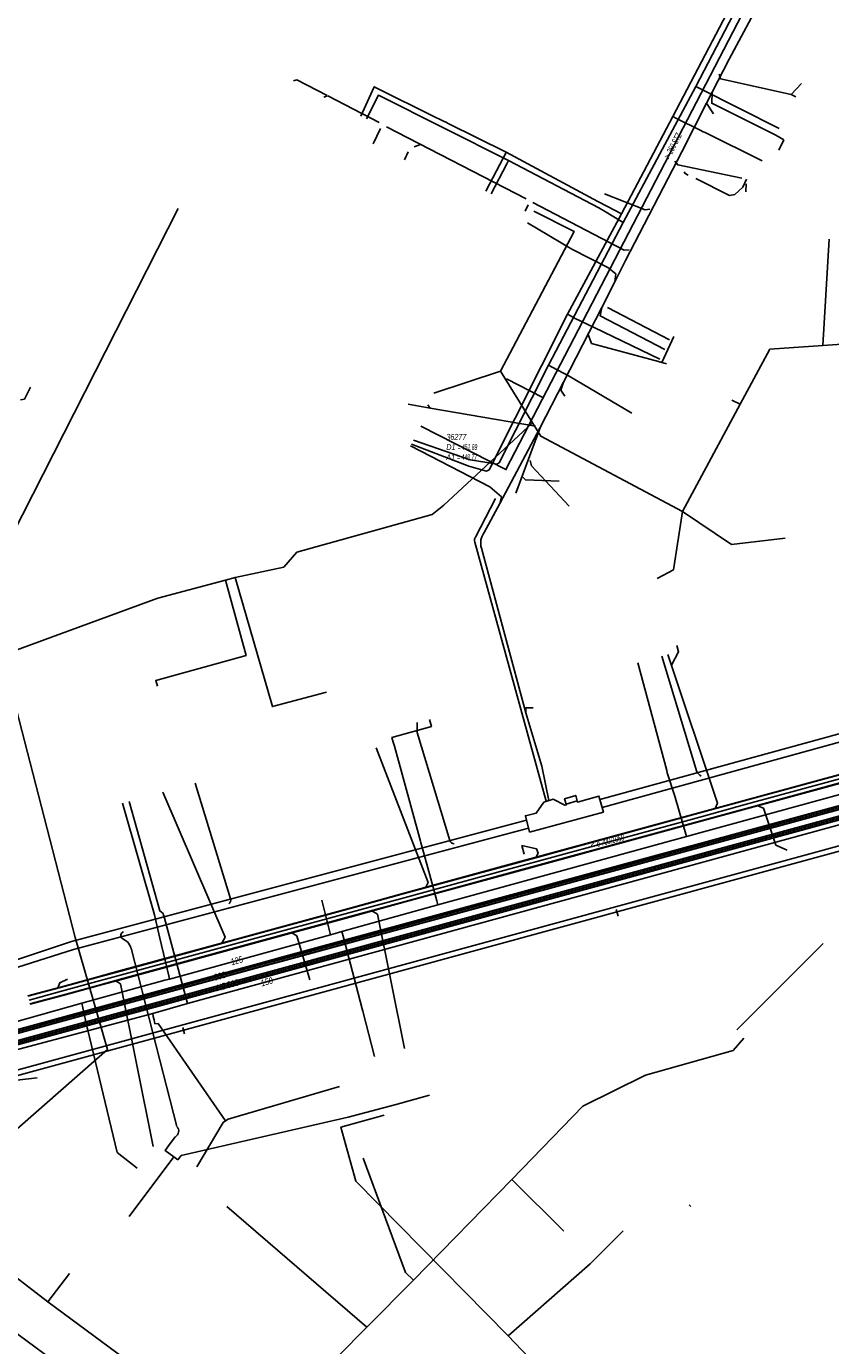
# Model space of a CAD drawing. Header units: metres. Extents: x 2695563 to 2696938, y 1260544 to 1262032.
# Tile 107 of 256: x 2696399 to 2696467, y 1260686 to 1260798. Entities that reach past the tile are written whole.
import ezdxf

# ---------------------------------------------------------------- set-up
doc = ezdxf.new("R2010")
doc.units = ezdxf.units.M
doc.linetypes.add('AUSGEZOGEN', pattern=[0])
for name, color, linetype in [('AW_LK_ Haltung Text', 7, 'AUSGEZOGEN'), ('AW_LK_Haltung', 24, 'AUSGEZOGEN'), ('AW_LK_Normschacht Text', 24, 'AUSGEZOGEN'), ('EW_LK_Bauwerk_FL_Linie_Punkt', 1, 'AUSGEZOGEN'), ('EW_LK_Trasseabs', 1, 'AUSGEZOGEN'), ('EW_LK_Trasserand', 1, 'AUSGEZOGEN'), ('FM_LK_SW_TRASSEKANTE', 94, 'AUSGEZOGEN'), ('GA_LK_Leitung', 32, 'AUSGEZOGEN'), ('GA_LK_Leitung_Text', 32, 'AUSGEZOGEN'), ('TV_LK_LEITUNG', 92, 'AUSGEZOGEN'), ('WA_LK_Leitung', 171, 'AUSGEZOGEN'), ('WA_LK_Leitung_Text', 171, 'AUSGEZOGEN')]:
    doc.layers.add(name, color=color, linetype=linetype)
doc.styles.add('ARIAL', font='arial.ttf')
pattern_1 = [(0, (2708005, 1273150), (6075, 6075), [6075, -6075]), (90, (2708005, 1273150), (-6075, 6075), [6075, -6075])]

# ---------------------------------------------------------------- blocks, each defined once
blk = doc.blocks.new('COMPLEXOBJECT_1682')
at = {"layer": 'EW_LK_Trasserand', "color": 1, "linetype": 'AUSGEZOGEN', "transparency": 33554687}
for p, q in [((6366.94, 10723.31), (6366.65, 10722.78)), ((6395.02, 10717.36), (6401.7, 10719.47))]:
    blk.add_line(p, q, dxfattribs=at)
blk.add_lwpolyline([(6401.7, 10719.47), (6440.35, 10729.78), (6440.19, 10730.46), (6401.51, 10720.14), (6394.86, 10717.94)], dxfattribs=at)
for centre, radius, start, end in [((6388.76, 10757.67), 40.7, 237.5741, 259.474), ((6388.77, 10757.71), 41.35, 237.6498, 259.4601), ((6387.46, 10747.49), 31.07, 258.3941, 284.086), ((6387.42, 10749.65), 32.57, 259.2247, 283.2055)]:
    blk.add_arc(centre, radius, start, end, dxfattribs=at)
blk = doc.blocks.new('COMPLEXOBJECT_1684')
at = {"layer": 'EW_LK_Trasserand', "color": 1, "linetype": 'AUSGEZOGEN', "transparency": 33554687}
for points in [[(6385.2, 10705.55), (6465, 10727.34), (6469.78, 10728.65)], [(6470.05, 10729.18), (6464.89, 10727.76), (6386.86, 10706.49)], [(6362.86, 10708.87), (6356.25, 10712.45), (6356.03, 10712.06), (6363.88, 10707.79)]]:
    blk.add_lwpolyline(points, dxfattribs=at)
for centre, radius, start, end in [((6377.65, 10735.39), 30.36, 240.8487, 270.428), ((6379.12, 10739.45), 35.13, 244.2976, 259.7385), ((6376.93, 10739.17), 34.16, 271.5769, 286.8989), ((6377.4, 10735.06), 30.52, 261.4471, 284.8061)]:
    blk.add_arc(centre, radius, start, end, dxfattribs=at)
blk = doc.blocks.new('COMPLEXOBJECT_2091')
at = {"layer": 'EW_LK_Trasseabs', "color": 1, "linetype": 'AUSGEZOGEN', "transparency": 33554687}
blk.add_line((6409.77, 10702.76), (6410.34, 10703.53), dxfattribs=at)
blk.add_lwpolyline([(6410.47, 10704.4), (6408.43, 10712.36), (6406.58, 10719.57)], dxfattribs=at)
for centre, radius, start, end in [((6405.51, 10719.33), 1.09, 12.7131, 46.2593), ((6410.08, 10704.01), 0.549, 298.7733, 44.4111)]:
    blk.add_arc(centre, radius, start, end, dxfattribs=at)
blk = doc.blocks.new('COMPLEXOBJECT_2743')
at = {"layer": 'EW_LK_Trasseabs', "color": 1, "linetype": 'AUSGEZOGEN', "transparency": 33554687}
for p, q in [((6435.84, 10754.52), (6437.56, 10757.81)), ((6441.87, 10732.06), (6435.8, 10754.1))]:
    blk.add_line(p, q, dxfattribs=at)
blk.add_arc((6436.29, 10754.27), 0.518, 152.0382, 199.4178, dxfattribs=at)
blk = doc.blocks.new('COMPLEXOBJECT_2744')
at = {"layer": 'EW_LK_Trasseabs', "color": 1, "linetype": 'AUSGEZOGEN', "transparency": 33554687}
for p, q in [((6436.6, 10754.91), (6437.92, 10757.37)), ((6440.14, 10739.58), (6436.35, 10753.59))]:
    blk.add_line(p, q, dxfattribs=at)
blk.add_arc((6437.75, 10754.01), 1.46, 141.9205, 196.4668, dxfattribs=at)

msp = doc.modelspace()

# ---------------------------------------------------------------- hatches: boundary and pattern name
at = {"layer": 'EW_LK_Bauwerk_FL_Linie_Punkt', "lineweight": 18, "transparency": 33554687}
h = msp.add_hatch(dxfattribs=at)
h.set_pattern_fill('MUSTER', color=1, scale=4050, style=0, pattern_type=2)
h.set_pattern_definition([(0, (2703955, 1269100), (4050, 4050), [4050, -4050]), (90, (2703955, 1269100), (-4050, 4050), [4050, -4050])])
h.paths.add_polyline_path([(2696441.4, 1260729.26), (2696447.69, 1260730.96), (2696447.31, 1260732.31), (2696445.48, 1260731.81), (2696445.46, 1260731.9), (2696444.52, 1260731.63), (2696444.54, 1260731.56), (2696444.42, 1260731.53), (2696443.41, 1260732.04), (2696442.64, 1260731.81), (2696441.98, 1260730.86), (2696441.07, 1260730.64)], flags=0)
h = msp.add_hatch(dxfattribs=at)
h.set_pattern_fill('MUSTER', color=1, scale=2025, style=0, pattern_type=2)
h.set_pattern_definition([(0, (2699905, 1265050), (2025, 2025), [2025, -2025]), (90, (2699905, 1265050), (-2025, 2025), [2025, -2025])])
h.paths.add_polyline_path([(2696444.52, 1260731.63), (2696445.46, 1260731.9), (2696445.34, 1260732.37), (2696444.39, 1260732.08)], flags=0)
at = {"layer": 'EW_LK_Trasserand', "lineweight": 18, "transparency": 33554687}
h = msp.add_hatch(dxfattribs=at)
h.set_pattern_fill('MUSTER', color=1, scale=6075, style=0, pattern_type=2)
h.set_pattern_definition(pattern_1)
h.paths.add_polyline_path([(2696476.59, 1260740.05), (2696447.39, 1260732.02), (2696447.58, 1260731.34), (2696476.17, 1260739.21)], flags=0)
h = msp.add_hatch(dxfattribs=at)
h.set_pattern_fill('MUSTER', color=1, scale=6075, style=0, pattern_type=2)
h.set_pattern_definition(pattern_1)
h.paths.add_polyline_path([(2696402.67, 1260719.28), (2696441.32, 1260729.59), (2696441.16, 1260730.27), (2696402.48, 1260719.95), (2696395.83, 1260717.75), (2696395.4, 1260717.65), (2696394.97, 1260717.56), (2696394.54, 1260717.47), (2696394.1, 1260717.39), (2696393.67, 1260717.32), (2696393.24, 1260717.25), (2696392.8, 1260717.19), (2696392.37, 1260717.13), (2696391.93, 1260717.08), (2696391.49, 1260717.03), (2696391.05, 1260716.99), (2696390.61, 1260716.96), (2696390.18, 1260716.93), (2696389.74, 1260716.91), (2696389.3, 1260716.9), (2696388.86, 1260716.89), (2696388.42, 1260716.88), (2696387.98, 1260716.89), (2696387.54, 1260716.9), (2696387.1, 1260716.91), (2696386.66, 1260716.93), (2696386.22, 1260716.96), (2696385.78, 1260716.99), (2696385.34, 1260717.03), (2696384.91, 1260717.07), (2696384.47, 1260717.12), (2696384.03, 1260717.18), (2696383.6, 1260717.24), (2696383.16, 1260717.31), (2696382.73, 1260717.38), (2696382.3, 1260717.46), (2696381.8, 1260717.55), (2696381.31, 1260717.65), (2696380.82, 1260717.76), (2696380.33, 1260717.87), (2696379.84, 1260717.99), (2696379.36, 1260718.12), (2696378.87, 1260718.25), (2696378.39, 1260718.39), (2696377.91, 1260718.53), (2696377.43, 1260718.68), (2696376.95, 1260718.83), (2696376.48, 1260718.99), (2696376, 1260719.16), (2696375.53, 1260719.33), (2696375.06, 1260719.51), (2696374.6, 1260719.69), (2696374.13, 1260719.88), (2696373.67, 1260720.08), (2696373.21, 1260720.28), (2696372.75, 1260720.48), (2696372.3, 1260720.7), (2696371.85, 1260720.91), (2696371.4, 1260721.14), (2696370.95, 1260721.37), (2696370.51, 1260721.6), (2696370.07, 1260721.84), (2696369.63, 1260722.09), (2696369.19, 1260722.34), (2696368.76, 1260722.59), (2696368.33, 1260722.85), (2696367.91, 1260723.12), (2696367.62, 1260722.59), (2696368.05, 1260722.32), (2696368.48, 1260722.05), (2696368.92, 1260721.8), (2696369.36, 1260721.54), (2696369.8, 1260721.3), (2696370.25, 1260721.05), (2696370.7, 1260720.82), (2696371.15, 1260720.59), (2696371.61, 1260720.36), (2696372.06, 1260720.14), (2696372.52, 1260719.93), (2696372.99, 1260719.72), (2696373.45, 1260719.51), (2696373.92, 1260719.32), (2696374.39, 1260719.13), (2696374.86, 1260718.94), (2696375.34, 1260718.76), (2696375.81, 1260718.59), (2696376.29, 1260718.42), (2696376.77, 1260718.26), (2696377.26, 1260718.1), (2696377.74, 1260717.95), (2696378.23, 1260717.8), (2696378.72, 1260717.67), (2696379.21, 1260717.53), (2696379.7, 1260717.41), (2696380.19, 1260717.29), (2696380.69, 1260717.17), (2696381.18, 1260717.06), (2696381.68, 1260716.96), (2696382.18, 1260716.87), (2696382.62, 1260716.78), (2696383.06, 1260716.7), (2696383.51, 1260716.62), (2696383.95, 1260716.56), (2696384.4, 1260716.49), (2696384.84, 1260716.44), (2696385.29, 1260716.39), (2696385.74, 1260716.35), (2696386.18, 1260716.31), (2696386.63, 1260716.28), (2696387.08, 1260716.26), (2696387.53, 1260716.24), (2696387.98, 1260716.23), (2696388.43, 1260716.23), (2696388.88, 1260716.23), (2696389.33, 1260716.24), (2696389.78, 1260716.26), (2696390.23, 1260716.28), (2696390.67, 1260716.31), (2696391.12, 1260716.35), (2696391.57, 1260716.39), (2696392.02, 1260716.44), (2696392.46, 1260716.49), (2696392.91, 1260716.56), (2696393.35, 1260716.62), (2696393.8, 1260716.7), (2696394.24, 1260716.78), (2696394.68, 1260716.87), (2696395.12, 1260716.96), (2696395.56, 1260717.06), (2696395.99, 1260717.17)], flags=0)
h = msp.add_hatch(dxfattribs=at)
h.set_pattern_fill('MUSTER', color=1, scale=6075, style=0, pattern_type=2)
h.set_pattern_definition(pattern_1)
h.paths.add_polyline_path([(2696471.02, 1260728.99), (2696465.85, 1260727.57), (2696387.83, 1260706.3), (2696387.55, 1260706.22), (2696387.27, 1260706.13), (2696386.98, 1260706.06), (2696386.7, 1260705.98), (2696386.41, 1260705.9), (2696386.13, 1260705.83), (2696385.84, 1260705.76), (2696385.55, 1260705.69), (2696385.27, 1260705.63), (2696384.98, 1260705.57), (2696384.69, 1260705.51), (2696384.4, 1260705.45), (2696384.11, 1260705.4), (2696383.82, 1260705.34), (2696383.53, 1260705.29), (2696383.24, 1260705.25), (2696382.95, 1260705.2), (2696382.66, 1260705.16), (2696382.37, 1260705.12), (2696382.07, 1260705.08), (2696381.78, 1260705.05), (2696381.49, 1260705.01), (2696381.2, 1260704.99), (2696380.9, 1260704.96), (2696380.61, 1260704.93), (2696380.31, 1260704.91), (2696380.02, 1260704.89), (2696379.73, 1260704.87), (2696379.43, 1260704.86), (2696379.14, 1260704.85), (2696378.84, 1260704.84), (2696378.34, 1260704.84), (2696377.83, 1260704.85), (2696377.33, 1260704.87), (2696376.82, 1260704.89), (2696376.32, 1260704.93), (2696375.81, 1260704.97), (2696375.31, 1260705.02), (2696374.81, 1260705.08), (2696374.31, 1260705.15), (2696373.81, 1260705.22), (2696373.31, 1260705.31), (2696372.81, 1260705.4), (2696372.32, 1260705.5), (2696371.82, 1260705.61), (2696371.33, 1260705.73), (2696370.84, 1260705.85), (2696370.35, 1260705.98), (2696369.87, 1260706.13), (2696369.38, 1260706.28), (2696368.9, 1260706.43), (2696368.43, 1260706.6), (2696367.95, 1260706.77), (2696367.48, 1260706.95), (2696367.01, 1260707.14), (2696366.54, 1260707.34), (2696366.08, 1260707.55), (2696365.62, 1260707.76), (2696365.17, 1260707.98), (2696364.72, 1260708.21), (2696364.27, 1260708.44), (2696363.83, 1260708.68), (2696357.22, 1260712.26), (2696357, 1260711.87), (2696364.85, 1260707.6), (2696365.13, 1260707.47), (2696365.4, 1260707.34), (2696365.68, 1260707.22), (2696365.96, 1260707.09), (2696366.24, 1260706.97), (2696366.52, 1260706.85), (2696366.8, 1260706.74), (2696367.09, 1260706.62), (2696367.37, 1260706.51), (2696367.66, 1260706.4), (2696367.94, 1260706.29), (2696368.23, 1260706.19), (2696368.52, 1260706.09), (2696368.81, 1260705.99), (2696369.1, 1260705.89), (2696369.39, 1260705.8), (2696369.68, 1260705.71), (2696369.97, 1260705.62), (2696370.26, 1260705.53), (2696370.56, 1260705.45), (2696370.85, 1260705.36), (2696371.15, 1260705.28), (2696371.44, 1260705.21), (2696371.74, 1260705.13), (2696372.04, 1260705.06), (2696372.33, 1260704.99), (2696372.63, 1260704.93), (2696372.93, 1260704.86), (2696373.23, 1260704.8), (2696373.53, 1260704.75), (2696373.83, 1260704.69), (2696374.23, 1260704.63), (2696374.62, 1260704.58), (2696375.02, 1260704.53), (2696375.42, 1260704.49), (2696375.82, 1260704.46), (2696376.22, 1260704.43), (2696376.62, 1260704.4), (2696377.02, 1260704.38), (2696377.42, 1260704.37), (2696377.83, 1260704.36), (2696378.23, 1260704.35), (2696378.63, 1260704.35), (2696379.03, 1260704.36), (2696379.43, 1260704.37), (2696379.83, 1260704.39), (2696380.23, 1260704.41), (2696380.63, 1260704.43), (2696381.03, 1260704.47), (2696381.43, 1260704.5), (2696381.83, 1260704.55), (2696382.23, 1260704.6), (2696382.63, 1260704.65), (2696383.03, 1260704.71), (2696383.42, 1260704.77), (2696383.82, 1260704.84), (2696384.21, 1260704.92), (2696384.61, 1260704.99), (2696385, 1260705.08), (2696385.39, 1260705.17), (2696385.78, 1260705.26), (2696386.17, 1260705.36), (2696465.97, 1260727.15), (2696470.75, 1260728.46)], flags=0)

# ---------------------------------------------------------------- linework, layer by layer
at = {"layer": 'AW_LK_Haltung', "color": 24, "linetype": 'AUSGEZOGEN', "transparency": 33554687}
for p, q in [((2696439.41, 1260760.09), (2696466.54, 1260812.41)), ((2696464.53, 1260792.92), (2696463.65, 1260791.97)), ((2696423.92, 1260791.74), (2696424.25, 1260791.86)), ((2696424.26, 1260791.85), (2696428.63, 1260789.58)), ((2696464.05, 1260791.76), (2696463.66, 1260791.97)), ((2696428.12, 1260787.78), (2696428.76, 1260789.08)), ((2696429.27, 1260789.22), (2696441.12, 1260783.09)), ((2696431.6, 1260787.51), (2696432.16, 1260787.71)), ((2696430.78, 1260786.41), (2696431.11, 1260787.1)), ((2696459.79, 1260783.69), (2696459.83, 1260784.38)), ((2696441.04, 1260782.05), (2696441.29, 1260782.59)), ((2696453.69, 1260771.4), (2696452.67, 1260769.19)), ((2696432.77, 1260765.59), (2696432.98, 1260765.31)), ((2696440.26, 1260758.08), (2696442.34, 1260763.71)), ((2696441.57, 1260760.4), (2696441.48, 1260760.85)), ((2696444.79, 1260756.97), (2696441.57, 1260760.4)), ((2696440.95, 1260727.38), (2696440.75, 1260728.11)), ((2696463.3, 1260727.73), (2696462.36, 1260728.14)), ((2696459.04, 1260712.45), (2696466.38, 1260719.78)), ((2696399.57, 1260708.36), (2696386.84, 1260706.86))]:
    msp.add_line(p, q, dxfattribs=at)
at = {"layer": 'AW_LK_Haltung', "linetype": 'AUSGEZOGEN', "transparency": 33554687}
for p, q in [((2696474.24, 1260735.93), (2696459.65, 1260731.94)), ((2696474.24, 1260735.91), (2696459.65, 1260731.92)), ((2696474.25, 1260735.89), (2696459.66, 1260731.9)), ((2696474.42, 1260735.25), (2696459.83, 1260731.27)), ((2696474.43, 1260735.23), (2696459.84, 1260731.25)), ((2696474.43, 1260735.21), (2696459.84, 1260731.23)), ((2696459.65, 1260731.94), (2696456.1, 1260730.98)), ((2696459.65, 1260731.92), (2696456.11, 1260730.96)), ((2696459.66, 1260731.9), (2696456.11, 1260730.94)), ((2696456.1, 1260730.98), (2696439.45, 1260726.43)), ((2696456.11, 1260730.96), (2696439.45, 1260726.41)), ((2696456.11, 1260730.94), (2696439.46, 1260726.39)), ((2696459.83, 1260731.27), (2696456.29, 1260730.3)), ((2696459.84, 1260731.25), (2696456.29, 1260730.28)), ((2696459.84, 1260731.23), (2696456.3, 1260730.26)), ((2696456.29, 1260730.3), (2696439.63, 1260725.75)), ((2696456.29, 1260730.28), (2696439.64, 1260725.73)), ((2696456.3, 1260730.26), (2696439.64, 1260725.71)), ((2696439.45, 1260726.43), (2696430.66, 1260724.03)), ((2696439.45, 1260726.41), (2696430.66, 1260724.01)), ((2696439.46, 1260726.39), (2696430.67, 1260723.99)), ((2696439.63, 1260725.75), (2696430.84, 1260723.35)), ((2696439.64, 1260725.73), (2696430.85, 1260723.33)), ((2696439.64, 1260725.71), (2696430.85, 1260723.31)), ((2696430.66, 1260724.03), (2696426.58, 1260722.91)), ((2696430.66, 1260724.01), (2696426.59, 1260722.9)), ((2696430.67, 1260723.99), (2696426.59, 1260722.88)), ((2696426.58, 1260722.91), (2696416.8, 1260720.24)), ((2696426.59, 1260722.9), (2696416.81, 1260720.23)), ((2696426.59, 1260722.88), (2696416.81, 1260720.21)), ((2696430.84, 1260723.35), (2696426.77, 1260722.24)), ((2696430.85, 1260723.33), (2696426.77, 1260722.22)), ((2696430.85, 1260723.31), (2696426.78, 1260722.2)), ((2696426.77, 1260722.24), (2696416.99, 1260719.57)), ((2696426.77, 1260722.22), (2696416.99, 1260719.55)), ((2696426.78, 1260722.2), (2696417, 1260719.53)), ((2696416.8, 1260720.24), (2696406.66, 1260717.47)), ((2696416.81, 1260720.23), (2696406.66, 1260717.45)), ((2696416.81, 1260720.21), (2696406.67, 1260717.44)), ((2696416.99, 1260719.57), (2696406.84, 1260716.8)), ((2696416.99, 1260719.55), (2696406.85, 1260716.78)), ((2696417, 1260719.53), (2696406.85, 1260716.76)), ((2696404.54, 1260716.9), (2696401.55, 1260716.08)), ((2696406.66, 1260717.47), (2696404.54, 1260716.9)), ((2696406.66, 1260717.45), (2696404.55, 1260716.88)), ((2696406.67, 1260717.44), (2696404.56, 1260716.86)), ((2696401.55, 1260716.08), (2696398.78, 1260715.33)), ((2696401.55, 1260716.06), (2696398.78, 1260715.31)), ((2696401.56, 1260716.04), (2696398.79, 1260715.29)), ((2696404.55, 1260716.88), (2696401.55, 1260716.06)), ((2696404.56, 1260716.86), (2696401.56, 1260716.04)), ((2696404.73, 1260716.22), (2696401.73, 1260715.4)), ((2696404.73, 1260716.2), (2696401.74, 1260715.39)), ((2696404.74, 1260716.18), (2696401.74, 1260715.37)), ((2696406.84, 1260716.8), (2696404.73, 1260716.22)), ((2696406.85, 1260716.78), (2696404.73, 1260716.2)), ((2696406.85, 1260716.76), (2696404.74, 1260716.18)), ((2696401.73, 1260715.4), (2696398.96, 1260714.65)), ((2696401.74, 1260715.39), (2696398.97, 1260714.63)), ((2696401.74, 1260715.37), (2696398.97, 1260714.61))]:
    msp.add_line(p, q, dxfattribs=at)
at = {"layer": 'AW_LK_Haltung', "color": 255, "transparency": 33554687}
for p, q in [((2696474.33, 1260735.57), (2696459.75, 1260731.59)), ((2696459.75, 1260731.59), (2696456.2, 1260730.62)), ((2696456.2, 1260730.62), (2696439.54, 1260726.07)), ((2696439.54, 1260726.07), (2696430.75, 1260723.67)), ((2696430.75, 1260723.67), (2696426.68, 1260722.56)), ((2696426.68, 1260722.56), (2696416.9, 1260719.89)), ((2696416.9, 1260719.89), (2696406.75, 1260717.12)), ((2696406.75, 1260717.12), (2696404.64, 1260716.54)), ((2696404.64, 1260716.54), (2696401.65, 1260715.72)), ((2696401.65, 1260715.72), (2696398.88, 1260714.97))]:
    msp.add_line(p, q, dxfattribs=at)
at = {"layer": 'AW_LK_Haltung', "color": 24, "linetype": 'AUSGEZOGEN', "transparency": 33554687}
for points in [[(2696421.35, 1260793.14), (2696421.64, 1260793.21), (2696424.23, 1260791.88)], [(2696463.66, 1260791.97), (2696457.65, 1260793.3), (2696457.52, 1260793.71)], [(2696459.46, 1260784.87), (2696454.01, 1260785.98), (2696453.77, 1260786.29)], [(2696454.57, 1260785.39), (2696454.64, 1260785.24), (2696454.89, 1260785.12)], [(2696455.56, 1260784.84), (2696458.4, 1260783.38), (2696458.86, 1260783.48), (2696459.53, 1260784.09), (2696459.84, 1260784.77)], [(2696447.79, 1260783.53), (2696451.23, 1260782.16), (2696451.64, 1260782.23)], [(2696441.69, 1260782.79), (2696449.46, 1260778.73), (2696449.89, 1260778.76)], [(2696453.05, 1260769.08), (2696452.38, 1260769.26), (2696446.69, 1260770.81), (2696446.36, 1260771.65)], [(2696399, 1260767.09), (2696398.49, 1260766.06), (2696398.16, 1260766)], [(2696431.11, 1260765.64), (2696432.98, 1260765.31), (2696441.92, 1260763.77)], [(2696443.92, 1260759.09), (2696441.07, 1260759.2), (2696440.78, 1260759.48)], [(2696453.94, 1260745.12), (2696454.08, 1260744.59), (2696453.47, 1260743.45)], [(2696453.17, 1260744.35), (2696457.38, 1260731.7), (2696457.19, 1260731.27)], [(2696428.39, 1260736.41), (2696432.8, 1260724.96), (2696432.58, 1260724.52)], [(2696410.26, 1260732.64), (2696415.54, 1260720.32), (2696415.27, 1260719.81)], [(2696462.36, 1260728.14), (2696461.29, 1260731.3), (2696460.74, 1260731.52)], [(2696440.75, 1260728.11), (2696442.01, 1260727.82), (2696442.15, 1260727.45), (2696441.96, 1260727.09)], [(2696430.79, 1260710.86), (2696428.49, 1260722.26), (2696428.02, 1260722.57)], [(2696422.75, 1260716.7), (2696421.63, 1260720.43), (2696421.2, 1260720.7)], [(2696402.16, 1260716.76), (2696401.49, 1260716.44), (2696401.34, 1260716.01)], [(2696409.43, 1260702.53), (2696406.64, 1260716.35), (2696406.21, 1260716.62)]]:
    msp.add_lwpolyline(points, dxfattribs=at)
at = {"layer": 'EW_LK_Bauwerk_FL_Linie_Punkt', "color": 1, "linetype": 'AUSGEZOGEN', "transparency": 33554687}
for points in [[(2696441.4, 1260729.26), (2696447.69, 1260730.96), (2696447.31, 1260732.31), (2696445.48, 1260731.81), (2696445.46, 1260731.9), (2696444.52, 1260731.63), (2696444.54, 1260731.56), (2696444.42, 1260731.53), (2696443.41, 1260732.04), (2696442.64, 1260731.81), (2696441.98, 1260730.86), (2696441.07, 1260730.64), (2696441.4, 1260729.26)], [(2696444.52, 1260731.63), (2696445.46, 1260731.9), (2696445.34, 1260732.37), (2696444.39, 1260732.08), (2696444.52, 1260731.63)]]:
    msp.add_lwpolyline(points, close=True, dxfattribs=at)
at = {"layer": 'EW_LK_Trasseabs', "color": 1, "linetype": 'AUSGEZOGEN', "transparency": 33554687}
for p, q in [((2696456.46, 1260791.22), (2696456.94, 1260792.17)), ((2696457.04, 1260790.34), (2696456.46, 1260791.22)), ((2696463.03, 1260788.11), (2696462.34, 1260788.51)), ((2696462.6, 1260787.24), (2696463.03, 1260788.11)), ((2696445.02, 1260778.82), (2696441.25, 1260781.05)), ((2696447.56, 1260773.86), (2696448.66, 1260776.04)), ((2696444.3, 1260767.5), (2696447.56, 1260773.86)), ((2696453.32, 1260771.1), (2696448.05, 1260773.87)), ((2696442.55, 1260766.22), (2696439.47, 1260767.79)), ((2696439.45, 1260760.05), (2696432.19, 1260763.77)), ((2696455.64, 1260734.37), (2696452.67, 1260744.22)), ((2696416, 1260723.57), (2696413, 1260733.4)), ((2696448.95, 1260722.1), (2696448.79, 1260722.67)), ((2696407.24, 1260719.93), (2696406.86, 1260720.18)), ((2696412.08, 1260712.1), (2696411.95, 1260712.64)), ((2696429.98, 1260706.07), (2696432.9, 1260706.87)), ((2696425.99, 1260705), (2696429.98, 1260706.07)), ((2696411.82, 1260701.75), (2696425.99, 1260705)), ((2696407.4, 1260696.57), (2696411.18, 1260701.64)), ((2696411.18, 1260701.64), (2696411.52, 1260701.39)), ((2696411.52, 1260701.39), (2696411.82, 1260701.75)), ((2696455.11, 1260697.43), (2696454.98, 1260697.55))]:
    msp.add_line(p, q, dxfattribs=at)
for points in [[(2696456.94, 1260792.17), (2696458.38, 1260794.98), (2696464.22, 1260805.89)], [(2696462.34, 1260788.51), (2696456.9, 1260791.23), (2696456.94, 1260792.17)], [(2696448.66, 1260776.04), (2696449.57, 1260777.86), (2696454.35, 1260787.1), (2696456.46, 1260791.22)], [(2696448.66, 1260776.04), (2696448.75, 1260776.72), (2696448.08, 1260777.26), (2696445.02, 1260778.82)], [(2696452.91, 1260770.28), (2696447.43, 1260773.14), (2696447.56, 1260773.86)], [(2696438.89, 1260757.18), (2696442.3, 1260763.61), (2696444.3, 1260767.5)], [(2696444.42, 1260766.32), (2696444.08, 1260766.83), (2696444.3, 1260767.5)], [(2696438.89, 1260757.18), (2696439.04, 1260757.76), (2696438.04, 1260758.62), (2696431.31, 1260762.1)], [(2696441.11, 1260739.39), (2696441.11, 1260739.83), (2696441.71, 1260739.81)], [(2696443.05, 1260731.93), (2696442.45, 1260734.85), (2696441.11, 1260739.39)], [(2696434.64, 1260728.53), (2696431.86, 1260737.73), (2696431.87, 1260738.56)], [(2696411.18, 1260701.64), (2696410.44, 1260702.19), (2696410.74, 1260702.57)]]:
    msp.add_lwpolyline(points, dxfattribs=at)
for centre, radius, start, end in [((2696456.98, 1260735.35), 1.66, 216.4146, 233.4201), ((2696435.01, 1260728.65), 0.384, 198.4611, 271.8006), ((2696415.64, 1260723.47), 0.378, 304.4524, 15.7148), ((2696407, 1260720.47), 0.325, 104.1073, 243.855)]:
    msp.add_arc(centre, radius, start, end, dxfattribs=at)
at = {"layer": 'EW_LK_Trasserand', "color": 1, "linetype": 'AUSGEZOGEN', "transparency": 33554687}
msp.add_lwpolyline([(2696476.59, 1260740.05), (2696447.39, 1260732.02), (2696447.58, 1260731.34), (2696476.17, 1260739.21)], dxfattribs=at)
at = {"layer": 'FM_LK_SW_TRASSEKANTE', "color": 94, "linetype": 'AUSGEZOGEN', "transparency": 33554687}
for p, q in [((2696390.14, 1260697.24), (2696400.48, 1260689.3)), ((2696400.48, 1260689.3), (2696402.33, 1260691.71)), ((2696400.48, 1260689.3), (2696414.43, 1260679.01)), ((2696441.94, 1260683.95), (2696439.59, 1260686.41))]:
    msp.add_line(p, q, dxfattribs=at)
for points in [[(2696411.54, 1260782.28), (2696395.62, 1260750.98), (2696395.46, 1260750.67)], [(2696390.14, 1260697.24), (2696405.56, 1260710.78), (2696402.79, 1260720.28), (2696395.13, 1260750), (2696395.46, 1260750.67)], [(2696429.05, 1260705.17), (2696425.39, 1260704.16), (2696426.65, 1260699.58), (2696439.59, 1260686.41)], [(2696449.38, 1260695.36), (2696446.56, 1260692.53), (2696439.59, 1260686.41)]]:
    msp.add_lwpolyline(points, dxfattribs=at)
at = {"layer": 'GA_LK_Leitung', "color": 32, "linetype": 'AUSGEZOGEN', "transparency": 33554687}
msp.add_line((2696436.26, 1260760.36), (2696431.38, 1260762.23), dxfattribs=at)
at = {"layer": 'GA_LK_Leitung', "linetype": 'AUSGEZOGEN', "transparency": 33554687}
for p, q in [((2696472.36, 1260731.9), (2696392.3, 1260710)), ((2696472.36, 1260731.88), (2696392.3, 1260709.98)), ((2696472.37, 1260731.87), (2696392.3, 1260709.96)), ((2696472.44, 1260731.61), (2696392.34, 1260709.7)), ((2696472.44, 1260731.59), (2696392.35, 1260709.68)), ((2696472.45, 1260731.58), (2696392.35, 1260709.66))]:
    msp.add_line(p, q, dxfattribs=at)
at = {"layer": 'GA_LK_Leitung', "color": 255, "linetype": 'AUSGEZOGEN', "transparency": 33554687}
msp.add_line((2696472.4, 1260731.74), (2696392.32, 1260709.83), dxfattribs=at)
at = {"layer": 'GA_LK_Leitung', "color": 32, "linetype": 'AUSGEZOGEN', "transparency": 33554687}
for points in [[(2696465.06, 1260812.11), (2696464.92, 1260811.83), (2696463.37, 1260808.79), (2696453.58, 1260790.09), (2696449.23, 1260781.81), (2696444.64, 1260773.28)], [(2696447.21, 1260782.88), (2696439.44, 1260787.06), (2696434.5, 1260789.51), (2696434.37, 1260789.58), (2696434.05, 1260789.74), (2696433.7, 1260789.91), (2696433.57, 1260789.97), (2696428.22, 1260792.63), (2696427.08, 1260790.14)], [(2696453.58, 1260790.09), (2696453.91, 1260789.93), (2696455.93, 1260788.93), (2696456.16, 1260788.81)], [(2696456.16, 1260788.81), (2696456.33, 1260788.73), (2696461.19, 1260786.32)], [(2696439.44, 1260787.06), (2696439.28, 1260786.76), (2696439.2, 1260786.61), (2696437.71, 1260783.74)], [(2696449.23, 1260781.81), (2696448.05, 1260782.44), (2696447.21, 1260782.88)], [(2696444.64, 1260773.28), (2696437.98, 1260760.07), (2696437.77, 1260759.95), (2696437.44, 1260760.04), (2696436.26, 1260760.36)], [(2696444.64, 1260773.28), (2696444.96, 1260773.11), (2696445.23, 1260772.96), (2696446.92, 1260772.15), (2696452.49, 1260769.47)], [(2696410.31, 1260722.2), (2696410.27, 1260722.34), (2696409.99, 1260722.55), (2696407.38, 1260731.85)], [(2696472.06, 1260731.06), (2696412.35, 1260714.68), (2696409.39, 1260713.83), (2696392.36, 1260709.28), (2696373.88, 1260708.36), (2696359.31, 1260716.09), (2696358.8, 1260716.36), (2696358.26, 1260716.64), (2696354.55, 1260718.61), (2696351.53, 1260720.18), (2696339.18, 1260726.75), (2696338.91, 1260726.9)], [(2696412.35, 1260714.68), (2696410.38, 1260721.94), (2696410.31, 1260722.2)], [(2696409.39, 1260713.83), (2696409.44, 1260713.58), (2696409.51, 1260713.28), (2696409.58, 1260712.96), (2696409.85, 1260712.99), (2696415.59, 1260704.7)], [(2696415.59, 1260704.7), (2696415.79, 1260704.83), (2696425.27, 1260707.62)], [(2696415.59, 1260704.7), (2696415.39, 1260704.56), (2696413.14, 1260700.78)]]:
    msp.add_lwpolyline(points, dxfattribs=at)
at = {"layer": 'TV_LK_LEITUNG', "color": 92, "linetype": 'AUSGEZOGEN', "transparency": 33554687}
for p, q in [((2696466.88, 1260779.67), (2696466.33, 1260770.63)), ((2696461.85, 1260770.31), (2696459.32, 1260765.63)), ((2696466.33, 1260770.63), (2696461.85, 1260770.31)), ((2696438.95, 1260768.45), (2696433.27, 1260766.58)), ((2696441.66, 1260764.06), (2696438.95, 1260768.45)), ((2696459.32, 1260765.63), (2696454.41, 1260756.52)), ((2696458.61, 1260765.98), (2696459.32, 1260765.63)), ((2696415.58, 1260750.67), (2696416.41, 1260750.89)), ((2696427.29, 1260701.52), (2696430.88, 1260691.8)), ((2696431.56, 1260691.14), (2696439.9, 1260699.71)), ((2696444.33, 1260695.32), (2696439.9, 1260699.71)), ((2696415.68, 1260697.42), (2696427.59, 1260687.16)), ((2696427.59, 1260687.16), (2696431.56, 1260691.14)), ((2696430.88, 1260691.8), (2696431.56, 1260691.14)), ((2696425.11, 1260684.67), (2696427.59, 1260687.16))]:
    msp.add_line(p, q, dxfattribs=at)
for points in [[(2696438.95, 1260768.45), (2696445.21, 1260780.31), (2696441.77, 1260782.05)], [(2696479.71, 1260773.12), (2696470.78, 1260770.95), (2696466.33, 1260770.63)], [(2696416.41, 1260750.89), (2696420.53, 1260751.79), (2696421.65, 1260753.06), (2696433.15, 1260756.27), (2696434.14, 1260757.05), (2696441.66, 1260764.06)], [(2696454.41, 1260756.52), (2696442.37, 1260762.91), (2696441.66, 1260764.06)], [(2696454.41, 1260756.52), (2696453.65, 1260751.56), (2696452.27, 1260750.83)], [(2696463.15, 1260754.25), (2696458.57, 1260753.72), (2696454.41, 1260756.52)], [(2696387.25, 1260734.22), (2696391.14, 1260742.29), (2696402.18, 1260746.33), (2696409.82, 1260749.13), (2696415.58, 1260750.67)], [(2696409.79, 1260741.66), (2696409.65, 1260742.15), (2696417.33, 1260744.27), (2696415.58, 1260750.67)], [(2696424.15, 1260741.16), (2696419.56, 1260739.92), (2696416.41, 1260750.89)], [(2696439.9, 1260699.71), (2696445.95, 1260705.94), (2696451.26, 1260708.58), (2696458.71, 1260710.67), (2696459.62, 1260711.73)], [(2696413.18, 1260675.27), (2696386.31, 1260695.13), (2696377.46, 1260677.84)]]:
    msp.add_lwpolyline(points, dxfattribs=at)
at = {"layer": 'WA_LK_Leitung', "color": 7, "linetype": 'AUSGEZOGEN', "transparency": 33554687}
for p, q in [((2696436.36, 1260760.91), (2696431.56, 1260762.59)), ((2696409.53, 1260722.23), (2696406.83, 1260731.7)), ((2696424.51, 1260720.52), (2696423.76, 1260723.46)), ((2696427.25, 1260714.03), (2696428.25, 1260710.16))]:
    msp.add_line(p, q, dxfattribs=at)
at = {"layer": 'WA_LK_Leitung', "linetype": 'AUSGEZOGEN', "transparency": 33554687}
for p, q in [((2696420.34, 1260718.61), (2696472.87, 1260732.92)), ((2696420.34, 1260718.59), (2696472.88, 1260732.9)), ((2696420.34, 1260718.57), (2696472.88, 1260732.88)), ((2696420.41, 1260718.32), (2696472.95, 1260732.63)), ((2696420.42, 1260718.3), (2696472.95, 1260732.61)), ((2696420.42, 1260718.28), (2696472.96, 1260732.59)), ((2696418.4, 1260718.09), (2696392.26, 1260710.94)), ((2696418.4, 1260718.07), (2696392.27, 1260710.92)), ((2696418.41, 1260718.06), (2696392.27, 1260710.9)), ((2696418.4, 1260718.09), (2696420.34, 1260718.61)), ((2696418.4, 1260718.07), (2696420.34, 1260718.59)), ((2696418.41, 1260718.06), (2696420.34, 1260718.57)), ((2696418.47, 1260717.8), (2696420.41, 1260718.32)), ((2696418.48, 1260717.79), (2696420.42, 1260718.3)), ((2696418.48, 1260717.77), (2696420.42, 1260718.28)), ((2696418.47, 1260717.8), (2696392.31, 1260710.64)), ((2696418.48, 1260717.79), (2696392.31, 1260710.62)), ((2696418.48, 1260717.77), (2696392.32, 1260710.6))]:
    msp.add_line(p, q, dxfattribs=at)
at = {"layer": 'WA_LK_Leitung', "color": 255, "linetype": 'AUSGEZOGEN', "transparency": 33554687}
for p, q in [((2696420.38, 1260718.45), (2696472.91, 1260732.75)), ((2696418.44, 1260717.93), (2696420.38, 1260718.45)), ((2696418.44, 1260717.93), (2696392.29, 1260710.77))]:
    msp.add_line(p, q, dxfattribs=at)
at = {"layer": 'WA_LK_Leitung', "color": 7, "linetype": 'AUSGEZOGEN', "transparency": 33554687}
for points in [[(2696465.78, 1260812.32), (2696465.68, 1260812.12), (2696463.67, 1260808.3), (2696455.55, 1260792.65), (2696449.38, 1260781.09), (2696443.04, 1260768.96), (2696438.84, 1260760.66), (2696438.63, 1260760.53), (2696437.62, 1260760.7), (2696436.36, 1260760.91)], [(2696455.55, 1260792.65), (2696455.9, 1260792.47), (2696462.64, 1260789.09)], [(2696447.29, 1260782.34), (2696439.64, 1260786.37), (2696428.57, 1260791.91), (2696427.56, 1260789.89)], [(2696439.64, 1260786.37), (2696439.48, 1260786.07), (2696438.15, 1260783.52)], [(2696449.38, 1260781.09), (2696447.79, 1260782.04), (2696447.29, 1260782.34)], [(2696443.04, 1260768.96), (2696443.35, 1260768.8), (2696444.77, 1260768.02), (2696450.1, 1260764.88)], [(2696453.12, 1260734.29), (2696453.07, 1260734.49), (2696450.61, 1260743.65)], [(2696429.93, 1260736.57), (2696429.83, 1260736.9), (2696429.72, 1260737.31), (2696433.07, 1260738.24), (2696432.91, 1260738.84)], [(2696429.93, 1260736.57), (2696432.15, 1260728.47), (2696432.18, 1260728.35)], [(2696424.89, 1260720.63), (2696425.46, 1260720.79), (2696425.97, 1260720.93), (2696433.63, 1260723.06), (2696454.76, 1260728.88), (2696473.56, 1260734.04)], [(2696454.76, 1260728.88), (2696453.75, 1260732.31), (2696453.12, 1260734.29)], [(2696432.18, 1260728.35), (2696432.26, 1260728.07), (2696432.77, 1260726.2), (2696433.54, 1260723.4), (2696433.63, 1260723.06)], [(2696350.77, 1260723.18), (2696352.3, 1260722.37), (2696357.79, 1260719.46), (2696368.85, 1260713.59), (2696379.82, 1260711.05), (2696392.79, 1260711.74), (2696403.37, 1260714.7), (2696410.42, 1260716.65), (2696410.83, 1260716.76), (2696411.44, 1260716.93), (2696424.51, 1260720.52), (2696424.89, 1260720.63)], [(2696410.83, 1260716.76), (2696410.75, 1260717.04), (2696409.99, 1260720.24), (2696409.6, 1260721.95), (2696409.53, 1260722.23)], [(2696425.46, 1260720.79), (2696425.6, 1260720.28), (2696426.5, 1260716.82), (2696427.2, 1260714.22), (2696427.25, 1260714.03)], [(2696403.37, 1260714.7), (2696403.45, 1260714.31), (2696403.83, 1260712.61), (2696403.85, 1260712.53), (2696406.38, 1260702.01), (2696408.08, 1260700.69)]]:
    msp.add_lwpolyline(points, dxfattribs=at)

# ---------------------------------------------------------------- block references
at = {"layer": 'EW_LK_Trasseabs', "color": 1, "linetype": 'AUSGEZOGEN', "lineweight": -3, "transparency": 33554687}
for name in ['COMPLEXOBJECT_2743', 'COMPLEXOBJECT_2744', 'COMPLEXOBJECT_2091']:
    msp.add_blockref(name, (2690000.97, 1249999.81), dxfattribs=at)
at = {"layer": 'EW_LK_Trasserand', "color": 1, "linetype": 'AUSGEZOGEN', "lineweight": -3, "transparency": 33554687}
for name in ['COMPLEXOBJECT_1682', 'COMPLEXOBJECT_1684']:
    msp.add_blockref(name, (2690000.97, 1249999.81), dxfattribs=at)

# ---------------------------------------------------------------- texts
at = {"layer": 'AW_LK_ Haltung Text', "color": 24, "transparency": 33554687, "char_height": 0.5571, "attachment_point": 5, "style": 'ARIAL'}
for s, insert, width, rotation in [('\\A1;{\\fArial|i1|b0;\\H0.557054;\\W0.700000;\\C24;> \\W0.490000;250 STZ}\\P', (2696453.59, 1260787.58), 2.7554, 62.6382), ('\\A1;{\\fArial|i1|b0;\\H0.557054;\\W0.700000;\\C24;< \\W0.490000;e 700/1050}\\P', (2696448.02, 1260728.47), 3.4044, 14.3757)]:
    msp.add_mtext(s, dxfattribs=dict(at, insert=insert, width=width, rotation=rotation))
at = {"layer": 'AW_LK_Normschacht Text', "color": 24, "transparency": 33554687, "insert": (2696434.34, 1260763.11), "char_height": 0.5064, "width": 2.8459, "attachment_point": 1, "line_spacing_factor": 1.024096, "style": 'ARIAL'}
msp.add_mtext('\\A1;{\\fArial|i1|b0;\\H0.506413;\\W0.696409;\\C24;36277}\\P{\\fArial|i1|b0;\\H0.505000;\\W0.696409;\\C24;D1 \\W0.487486;= 451.89}\\P{\\fArial|i1|b0;\\H0.505000;\\W0.696409;\\C24;A1 \\W0.487486;= 448.77}\\P', dxfattribs=at)
at = {"layer": 'GA_LK_Leitung_Text', "color": 32, "transparency": 33554687, "char_height": 0.5583, "attachment_point": 5, "style": 'ARIAL'}
for s, insert, width, rotation in [('\\A1;{\\fArial|i1|b0;\\H0.558250;\\W0.700000;\\C32;150}\\P', (2696419.08, 1260716.52), 1.1081, 15.3396), ('\\A1;{\\fArial|i1|b0;\\H0.558250;\\W0.700000;\\C32;HD300}\\P', (2696415.76, 1260716.24), 1.9094, 15.3)]:
    msp.add_mtext(s, dxfattribs=dict(at, insert=insert, width=width, rotation=rotation))
at = {"layer": 'WA_LK_Leitung_Text', "color": 7, "transparency": 33554687, "char_height": 0.5543, "attachment_point": 5, "style": 'ARIAL'}
for s, insert, width, rotation in [('\\A1;{\\fArial|i1|b0;\\H0.554263;\\W0.700000;\\C7;125}\\P', (2696416.53, 1260718.32), 1.1001, 15.3684), ('\\A1;{\\fArial|i1|b0;\\H0.554263;\\W0.700000;\\C7;300}\\P', (2696415.09, 1260717.01), 1.1063, 15.3126)]:
    msp.add_mtext(s, dxfattribs=dict(at, insert=insert, width=width, rotation=rotation))

doc.saveas('drawing.dxf')
